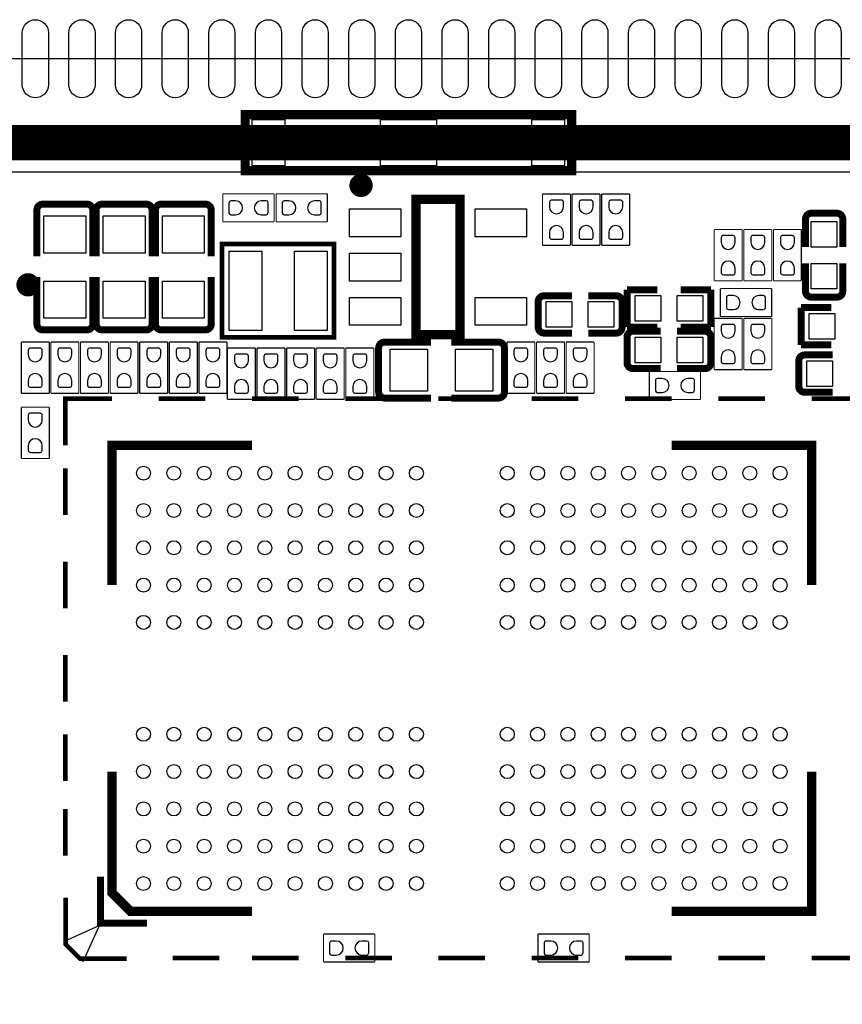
# Model space of a CAD drawing. Extents: x -3 to 111, y -3 to 50.
# Tile 4 of 14: x 6 to 24, y 25 to 46. Entities that reach past the tile are written whole.
import ezdxf

# ---------------------------------------------------------------- set-up
doc = ezdxf.new("R2010")
doc.units = 0
doc.header["$MEASUREMENT"] = 0
for name, color, linetype in [('BG_OUTLINE', 6, 'CONTINUOUS'), ('PG_SILKSCREEN_TOP', 7, 'CONTINUOUS'), ('PIN_TOP', 3, 'CONTINUOUS')]:
    doc.layers.add(name, color=color, linetype=linetype)

msp = doc.modelspace()

# ---------------------------------------------------------------- linework, layer by layer
at = {"layer": 'BG_OUTLINE'}
msp.add_lwpolyline([(0.105994, 0.105994), (44.306007, 0.105994), (45.106006, 0.905993), (45.106006, 45.106006), (0.105994, 45.106006), (0.105994, 0.105994)], dxfattribs=at)
at = {"layer": 'PG_SILKSCREEN_TOP'}
for points, const_width in [([(11.105007, 43.906999), (11.105007, 42.707001), (18.104993, 42.707001), (18.104993, 43.906999), (11.105007, 43.906999)], 0.2), ([(43.307, 43.307), (1.905, 43.307), (1.905, 1.905), (43.307, 1.905), (43.307, 43.307)], 0.762), ([(6.76656, 41.98874), (7.71144, 41.98874)], 0.150114), ([(8.03656, 41.98874), (8.98144, 41.98874)], 0.150114), ([(9.30656, 41.98874), (10.25144, 41.98874)], 0.150114), ([(10.62609, 41.610001), (10.62609, 42.209999)], 0.0254), ([(10.62609, 42.209999), (11.72591, 42.209999)], 0.0254), ([(11.72591, 42.209999), (11.72591, 41.610001)], 0.0254), ([(11.76909, 42.209999), (12.86891, 42.209999)], 0.0254), ([(11.76909, 41.610001), (11.76909, 42.209999)], 0.0254), ([(12.86891, 42.209999), (12.86891, 41.610001)], 0.0254), ([(14.764995, 39.18999), (14.764995, 42.09001), (15.715005, 42.09001), (15.715005, 39.18999), (14.764995, 39.18999)], 0.2), ([(17.480001, 42.20591), (18.079999, 42.20591)], 0.0254), ([(17.480001, 41.10609), (17.480001, 42.20591)], 0.0254), ([(18.079999, 42.20591), (18.079999, 41.10609)], 0.0254), ([(18.115001, 42.20591), (18.714999, 42.20591)], 0.0254), ([(18.115001, 41.10609), (18.115001, 42.20591)], 0.0254), ([(18.714999, 42.20591), (18.714999, 41.10609)], 0.0254), ([(18.750001, 41.10609), (18.750001, 42.20591)], 0.0254), ([(18.750001, 42.20591), (19.349999, 42.20591)], 0.0254), ([(19.349999, 42.20591), (19.349999, 41.10609)], 0.0254), ([(6.63956, 41.86174), (6.63956, 40.869108)], 0.150114), ([(7.83844, 41.86174), (7.83844, 40.869108)], 0.150114), ([(7.90956, 41.86174), (7.90956, 40.869108)], 0.150114), ([(9.10844, 41.86174), (9.10844, 40.869108)], 0.150114), ([(9.17956, 41.86174), (9.17956, 40.869108)], 0.150114), ([(10.37844, 41.86174), (10.37844, 40.869108)], 0.150114), ([(23.247248, 41.793897), (23.793552, 41.793897)], 0.150012), ([(11.72591, 41.610001), (10.62609, 41.610001)], 0.0254), ([(12.86891, 41.610001), (11.76909, 41.610001)], 0.0254), ([(23.120248, 41.666897), (23.120248, 41.069311)], 0.150012), ([(23.920552, 41.666897), (23.920552, 41.069311)], 0.150012), ([(21.163001, 40.34409), (21.163001, 41.44391)], 0.0254), ([(21.163001, 41.44391), (21.762999, 41.44391)], 0.0254), ([(21.762999, 41.44391), (21.762999, 40.34409)], 0.0254), ([(21.798001, 40.34409), (21.798001, 41.44391)], 0.0254), ([(21.798001, 41.44391), (22.397999, 41.44391)], 0.0254), ([(22.397999, 41.44391), (22.397999, 40.34409)], 0.0254), ([(22.433001, 40.34409), (22.433001, 41.44391)], 0.0254), ([(22.433001, 41.44391), (23.032999, 41.44391)], 0.0254), ([(23.032999, 41.44391), (23.032999, 40.34409)], 0.0254), ([(13.010998, 39.132002), (13.010998, 41.131998), (10.611002, 41.131998), (10.611002, 39.132002), (13.010998, 39.132002)], 0.1), ([(18.079999, 41.10609), (17.480001, 41.10609)], 0.0254), ([(18.714999, 41.10609), (18.115001, 41.10609)], 0.0254), ([(19.349999, 41.10609), (18.750001, 41.10609)], 0.0254), ([(23.120248, 40.121103), (23.120248, 40.718791)], 0.150012), ([(23.920552, 40.121103), (23.920552, 40.718791)], 0.150012), ([(6.63956, 39.41826), (6.63956, 40.427656)], 0.150114), ([(7.83844, 39.41826), (7.83844, 40.427656)], 0.150114), ([(7.90956, 39.41826), (7.90956, 40.427656)], 0.150114), ([(9.10844, 39.41826), (9.10844, 40.427656)], 0.150114), ([(9.17956, 39.41826), (9.17956, 40.427656)], 0.150114), ([(10.37844, 39.41826), (10.37844, 40.427656)], 0.150114), ([(21.762999, 40.34409), (21.163001, 40.34409)], 0.0254), ([(22.397999, 40.34409), (21.798001, 40.34409)], 0.0254), ([(23.032999, 40.34409), (22.433001, 40.34409)], 0.0254), ([(19.293103, 39.351001), (19.293103, 40.150999)], 0.150089), ([(19.293103, 40.150999), (19.943089, 40.150999)], 0.150089), ([(21.092897, 40.150999), (20.442911, 40.150999)], 0.150089), ([(21.092897, 39.351001), (21.092897, 40.150999)], 0.150089), ([(21.29409, 40.177999), (22.39391, 40.177999)], 0.0254), ([(21.29409, 39.578001), (21.29409, 40.177999)], 0.0254), ([(22.39391, 40.177999), (22.39391, 39.578001)], 0.0254), ([(17.388103, 39.350848), (17.388103, 39.897152)], 0.150012), ([(17.515103, 40.024152), (18.112791, 40.024152)], 0.150012), ([(19.060897, 40.024152), (18.463311, 40.024152)], 0.150012), ([(19.187897, 39.897152), (19.187897, 39.350848)], 0.150012), ([(23.793552, 39.994103), (23.247248, 39.994103)], 0.150012), ([(23.026903, 38.970001), (23.026903, 39.769999)], 0.150089), ([(23.026903, 39.769999), (23.676889, 39.769999)], 0.150089), ([(21.163001, 38.43909), (21.163001, 39.53891)], 0.0254), ([(21.163001, 39.53891), (21.762999, 39.53891)], 0.0254), ([(22.39391, 39.578001), (21.29409, 39.578001)], 0.0254), ([(21.762999, 39.53891), (21.762999, 38.43909)], 0.0254), ([(21.798001, 38.43909), (21.798001, 39.53891)], 0.0254), ([(21.798001, 39.53891), (22.397999, 39.53891)], 0.0254), ([(22.397999, 39.53891), (22.397999, 38.43909)], 0.0254), ([(7.71144, 39.29126), (6.76656, 39.29126)], 0.150114), ([(8.98144, 39.29126), (8.03656, 39.29126)], 0.150114), ([(10.25144, 39.29126), (9.30656, 39.29126)], 0.150114), ([(17.515103, 39.223848), (18.112791, 39.223848)], 0.150012), ([(19.060897, 39.223848), (18.463311, 39.223848)], 0.150012), ([(19.943089, 39.351001), (19.293103, 39.351001)], 0.150089), ([(19.420103, 39.262152), (20.017791, 39.262152)], 0.150012), ([(20.965897, 39.262152), (20.368311, 39.262152)], 0.150012), ([(20.442911, 39.351001), (21.092897, 39.351001)], 0.150089), ([(14.09446, 39.02964), (15.087092, 39.02964)], 0.150114), ([(16.53794, 39.02964), (15.528544, 39.02964)], 0.150114), ([(19.293103, 38.588848), (19.293103, 39.135152)], 0.150012), ([(21.092897, 39.135152), (21.092897, 38.588848)], 0.150012), ([(6.304001, 37.93109), (6.304001, 39.03091)], 0.0254), ([(6.304001, 39.03091), (6.903999, 39.03091)], 0.0254), ([(6.903999, 39.03091), (6.903999, 37.93109)], 0.0254), ([(6.939001, 37.93109), (6.939001, 39.03091)], 0.0254), ([(6.939001, 39.03091), (7.538999, 39.03091)], 0.0254), ([(7.538999, 39.03091), (7.538999, 37.93109)], 0.0254), ([(7.574001, 37.93109), (7.574001, 39.03091)], 0.0254), ([(7.574001, 39.03091), (8.173999, 39.03091)], 0.0254), ([(8.173999, 39.03091), (8.173999, 37.93109)], 0.0254), ([(8.209001, 39.03091), (8.808999, 39.03091)], 0.0254), ([(8.209001, 37.93109), (8.209001, 39.03091)], 0.0254), ([(8.808999, 39.03091), (8.808999, 37.93109)], 0.0254), ([(8.844001, 39.03091), (9.443999, 39.03091)], 0.0254), ([(8.844001, 37.93109), (8.844001, 39.03091)], 0.0254), ([(9.443999, 39.03091), (9.443999, 37.93109)], 0.0254), ([(9.479001, 37.93109), (9.479001, 39.03091)], 0.0254), ([(9.479001, 39.03091), (10.078999, 39.03091)], 0.0254), ([(10.078999, 39.03091), (10.078999, 37.93109)], 0.0254), ([(10.114001, 37.93109), (10.114001, 39.03091)], 0.0254), ([(10.114001, 39.03091), (10.713999, 39.03091)], 0.0254), ([(10.713999, 39.03091), (10.713999, 37.93109)], 0.0254), ([(10.723601, 37.80409), (10.723601, 38.90391)], 0.0254), ([(10.723601, 38.90391), (11.323599, 38.90391)], 0.0254), ([(11.323599, 38.90391), (11.323599, 37.80409)], 0.0254), ([(11.358601, 37.80409), (11.358601, 38.90391)], 0.0254), ([(11.358601, 38.90391), (11.958599, 38.90391)], 0.0254), ([(11.958599, 38.90391), (11.958599, 37.80409)], 0.0254), ([(11.993601, 37.80409), (11.993601, 38.90391)], 0.0254), ([(11.993601, 38.90391), (12.593599, 38.90391)], 0.0254), ([(12.593599, 38.90391), (12.593599, 37.80409)], 0.0254), ([(12.628601, 37.80409), (12.628601, 38.90391)], 0.0254), ([(12.628601, 38.90391), (13.228599, 38.90391)], 0.0254), ([(13.228599, 38.90391), (13.228599, 37.80409)], 0.0254), ([(13.263601, 37.80409), (13.263601, 38.90391)], 0.0254), ([(13.263601, 38.90391), (13.863599, 38.90391)], 0.0254), ([(13.863599, 38.90391), (13.863599, 37.80409)], 0.0254), ([(13.96746, 37.95776), (13.96746, 38.90264)], 0.150114), ([(16.66494, 38.90264), (16.66494, 37.95776)], 0.150114), ([(16.718001, 37.93109), (16.718001, 39.03091)], 0.0254), ([(16.718001, 39.03091), (17.317999, 39.03091)], 0.0254), ([(17.317999, 39.03091), (17.317999, 37.93109)], 0.0254), ([(17.353001, 37.93109), (17.353001, 39.03091)], 0.0254), ([(17.353001, 39.03091), (17.952999, 39.03091)], 0.0254), ([(17.952999, 39.03091), (17.952999, 37.93109)], 0.0254), ([(17.988001, 37.93109), (17.988001, 39.03091)], 0.0254), ([(17.988001, 39.03091), (18.587999, 39.03091)], 0.0254), ([(18.587999, 39.03091), (18.587999, 37.93109)], 0.0254), ([(23.676889, 38.970001), (23.026903, 38.970001)], 0.150089), ([(22.976103, 38.080696), (22.976103, 38.626999)], 0.150012), ([(23.103103, 38.753999), (23.700791, 38.753999)], 0.150012), ([(19.420103, 38.461848), (20.017791, 38.461848)], 0.150012), ([(20.965897, 38.461848), (20.368311, 38.461848)], 0.150012), ([(21.762999, 38.43909), (21.163001, 38.43909)], 0.0254), ([(22.397999, 38.43909), (21.798001, 38.43909)], 0.0254), ([(19.77009, 37.800001), (19.77009, 38.399999)], 0.0254), ([(19.77009, 38.399999), (20.86991, 38.399999)], 0.0254), ([(20.86991, 38.399999), (20.86991, 37.800001)], 0.0254), ([(23.103103, 37.953696), (23.700791, 37.953696)], 0.150012), ([(6.903999, 37.93109), (6.304001, 37.93109)], 0.0254), ([(7.538999, 37.93109), (6.939001, 37.93109)], 0.0254), ([(7.250709, 36.819307), (7.250709, 37.819305), (8.250707, 37.819305)], 0.100101), ([(8.173999, 37.93109), (7.574001, 37.93109)], 0.0254), ([(8.808999, 37.93109), (8.209001, 37.93109)], 0.0254), ([(9.443999, 37.93109), (8.844001, 37.93109)], 0.0254), ([(10.250703, 37.819305), (9.250705, 37.819305)], 0.100101), ([(10.078999, 37.93109), (9.479001, 37.93109)], 0.0254), ([(10.713999, 37.93109), (10.114001, 37.93109)], 0.0254), ([(11.323599, 37.80409), (10.723601, 37.80409)], 0.0254), ([(12.250699, 37.819305), (11.250701, 37.819305)], 0.100101), ([(11.958599, 37.80409), (11.358601, 37.80409)], 0.0254), ([(12.593599, 37.80409), (11.993601, 37.80409)], 0.0254), ([(13.228599, 37.80409), (12.628601, 37.80409)], 0.0254), ([(14.250695, 37.819305), (13.250697, 37.819305)], 0.100101), ([(13.863599, 37.80409), (13.263601, 37.80409)], 0.0254), ([(14.09446, 37.83076), (15.087092, 37.83076)], 0.150114), ([(16.250895, 37.819305), (15.250719, 37.819305)], 0.100101), ([(16.53794, 37.83076), (15.528544, 37.83076)], 0.150114), ([(17.317999, 37.93109), (16.718001, 37.93109)], 0.0254), ([(18.250916, 37.819305), (17.250918, 37.819305)], 0.100101), ([(17.952999, 37.93109), (17.353001, 37.93109)], 0.0254), ([(18.587999, 37.93109), (17.988001, 37.93109)], 0.0254), ([(20.250912, 37.819305), (19.250914, 37.819305)], 0.100101), ([(20.86991, 37.800001), (19.77009, 37.800001)], 0.0254), ([(22.250908, 37.819305), (21.25091, 37.819305)], 0.100101), ([(23.250906, 37.819305), (24.250904, 37.819305), (24.250904, 36.819307)], 0.100101), ([(6.304001, 37.63391), (6.903999, 37.63391)], 0.0254), ([(6.304001, 36.53409), (6.304001, 37.63391)], 0.0254), ([(6.903999, 37.63391), (6.903999, 36.53409)], 0.0254), ([(8.250707, 33.819313), (8.250707, 36.819307), (11.250701, 36.819307)], 0.199898), ([(20.250912, 36.819307), (23.250906, 36.819307), (23.250906, 33.819313)], 0.199898), ([(6.903999, 36.53409), (6.304001, 36.53409)], 0.0254), ([(7.250709, 35.319513), (7.250709, 36.319511)], 0.100101), ([(7.250709, 33.319517), (7.250709, 34.319515)], 0.100101), ([(7.250709, 31.319216), (7.250709, 32.319519)], 0.100101), ([(7.250709, 29.619423), (7.250709, 30.619421)], 0.100101), ([(11.250701, 26.819403), (8.650707, 26.819403), (8.250707, 27.219402), (8.250707, 29.819321)], 0.199898), ([(23.250906, 29.819321), (23.250906, 26.819403), (20.250912, 26.819403)], 0.199898), ([(7.250709, 28.019223), (7.250709, 29.019221)], 0.100101), ([(9.000719, 26.569416), (8.000695, 26.569416), (8.000695, 27.569414)], 0.150089), ([(7.255815, 27.114221), (7.255815, 26.114223), (7.562799, 25.807213), (8.562797, 25.807213)], 0.100101), ([(24.250904, 26.819403), (24.250904, 25.819405), (23.250906, 25.819405)], 0.100101), ([(12.78509, 26.334999), (13.88491, 26.334999)], 0.0254), ([(12.78509, 25.735001), (12.78509, 26.334999)], 0.0254), ([(13.88491, 26.334999), (13.88491, 25.735001)], 0.0254), ([(17.38249, 25.735001), (17.38249, 26.334999)], 0.0254), ([(17.38249, 26.334999), (18.48231, 26.334999)], 0.0254), ([(18.48231, 26.334999), (18.48231, 25.735001)], 0.0254), ([(10.550906, 25.819405), (9.550908, 25.819405)], 0.100101), ([(12.250699, 25.819405), (11.250701, 25.819405)], 0.100101), ([(14.250695, 25.819405), (13.250697, 25.819405)], 0.100101), ([(16.250895, 25.819405), (15.250719, 25.819405)], 0.100101), ([(18.250916, 25.819405), (17.250918, 25.819405)], 0.100101), ([(20.250912, 25.819405), (19.250914, 25.819405)], 0.100101), ([(22.250908, 25.819405), (21.25091, 25.819405)], 0.100101), ([(13.88491, 25.735001), (12.78509, 25.735001)], 0.0254), ([(18.48231, 25.735001), (17.38249, 25.735001)], 0.0254)]:
    msp.add_lwpolyline(points, dxfattribs=dict(at, const_width=const_width))
msp.add_lwpolyline([(2.667, 2.667), (42.545, 2.667), (42.545, 42.545), (42.418, 42.672), (2.667, 42.672), (2.667, 2.667)], dxfattribs=at)
for points, const_width in [([(13.715009, 42.390009, 1.000028), (13.464997, 42.389984, 0.999972), (13.715009, 42.390009)], 0.250012), ([(6.63956, 41.86174, -0.414214), (6.76656, 41.98874)], 0.150114), ([(7.71144, 41.98874, -0.414214), (7.83844, 41.86174)], 0.150114), ([(7.90956, 41.86174, -0.414214), (8.03656, 41.98874)], 0.150114), ([(8.98144, 41.98874, -0.414214), (9.10844, 41.86174)], 0.150114), ([(9.17956, 41.86174, -0.414214), (9.30656, 41.98874)], 0.150114), ([(10.25144, 41.98874, -0.414214), (10.37844, 41.86174)], 0.150114), ([(23.120248, 41.666897, -0.414331), (23.247248, 41.793897)], 0.150012), ([(23.793552, 41.793897, -0.414253), (23.920552, 41.666897)], 0.150012), ([(6.574003, 40.258009, 1.000026), (6.32399, 40.257984, 0.999974), (6.574003, 40.258009)], 0.250012), ([(23.247248, 39.994103, -0.414331), (23.120248, 40.121103)], 0.150012), ([(23.920552, 40.121103, -0.414253), (23.793552, 39.994103)], 0.150012), ([(17.388103, 39.897152, -0.414331), (17.515103, 40.024152)], 0.150012), ([(19.060897, 40.024152, -0.414331), (19.187897, 39.897152)], 0.150012), ([(6.76656, 39.29126, -0.414214), (6.63956, 39.41826)], 0.150114), ([(7.83844, 39.41826, -0.414214), (7.71144, 39.29126)], 0.150114), ([(8.03656, 39.29126, -0.414214), (7.90956, 39.41826)], 0.150114), ([(9.10844, 39.41826, -0.414214), (8.98144, 39.29126)], 0.150114), ([(9.30656, 39.29126, -0.414214), (9.17956, 39.41826)], 0.150114), ([(10.37844, 39.41826, -0.414214), (10.25144, 39.29126)], 0.150114), ([(17.515103, 39.223848, -0.414253), (17.388103, 39.350848)], 0.150012), ([(19.187897, 39.350848, -0.414253), (19.060897, 39.223848)], 0.150012), ([(19.293103, 39.135152, -0.414331), (19.420103, 39.262152)], 0.150012), ([(20.965897, 39.262152, -0.414331), (21.092897, 39.135152)], 0.150012), ([(13.96746, 38.90264, -0.414214), (14.09446, 39.02964)], 0.150114), ([(16.53794, 39.02964, -0.414214), (16.66494, 38.90264)], 0.150114), ([(19.420103, 38.461848, -0.414253), (19.293103, 38.588848)], 0.150012), ([(21.092897, 38.588848, -0.414253), (20.965897, 38.461848)], 0.150012), ([(22.976103, 38.626999, -0.414331), (23.103103, 38.753999)], 0.150012), ([(14.09446, 37.83076, -0.414214), (13.96746, 37.95776)], 0.150114), ([(16.66494, 37.95776, -0.414214), (16.53794, 37.83076)], 0.150114), ([(23.103103, 37.953696, -0.414253), (22.976103, 38.080696)], 0.150012)]:
    msp.add_lwpolyline(points, format="xyb", dxfattribs=dict(at, const_width=const_width))
msp.add_lwpolyline([(7.206513, 26.167817), (7.630719, 25.743713), (7.984515, 26.52141)], close=True, dxfattribs=at)
at = {"layer": 'PIN_TOP'}
for points in [[(6.885407, 45.664806), (6.885407, 44.547206, -1), (6.326607, 44.547206), (6.326607, 45.664806, -1)], [(7.885405, 45.664806), (7.885405, 44.547206, -1), (7.326605, 44.547206), (7.326605, 45.664806, -1)], [(8.885403, 45.664806), (8.885403, 44.547206, -1), (8.326603, 44.547206), (8.326603, 45.664806, -1)], [(9.885401, 45.664806), (9.885401, 44.547206, -1), (9.326601, 44.547206), (9.326601, 45.664806, -1)], [(10.885399, 45.664806), (10.885399, 44.547206, -1), (10.326599, 44.547206), (10.326599, 45.664806, -1)], [(11.885397, 45.664806), (11.885397, 44.547206, -1), (11.326597, 44.547206), (11.326597, 45.664806, -1)], [(12.885395, 45.664806), (12.885395, 44.547206, -1), (12.326595, 44.547206), (12.326595, 45.664806, -1)], [(13.885393, 45.664806), (13.885393, 44.547206, -1), (13.326593, 44.547206), (13.326593, 45.664806, -1)], [(14.885391, 45.664806), (14.885391, 44.547206, -1), (14.326591, 44.547206), (14.326591, 45.664806, -1)], [(15.885389, 45.664806), (15.885389, 44.547206, -1), (15.326589, 44.547206), (15.326589, 45.664806, -1)], [(16.885412, 45.664806), (16.885412, 44.547206, -1), (16.326612, 44.547206), (16.326612, 45.664806, -1)], [(17.88541, 45.664806), (17.88541, 44.547206, -1), (17.32661, 44.547206), (17.32661, 45.664806, -1)], [(18.885408, 45.664806), (18.885408, 44.547206, -1), (18.326608, 44.547206), (18.326608, 45.664806, -1)], [(19.885406, 45.664806), (19.885406, 44.547206, -1), (19.326606, 44.547206), (19.326606, 45.664806, -1)], [(20.885404, 45.664806), (20.885404, 44.547206, -1), (20.326604, 44.547206), (20.326604, 45.664806, -1)], [(21.885402, 45.664806), (21.885402, 44.547206, -1), (21.326602, 44.547206), (21.326602, 45.664806, -1)], [(22.8854, 45.664806), (22.8854, 44.547206, -1), (22.3266, 44.547206), (22.3266, 45.664806, -1)], [(23.885398, 45.664806), (23.885398, 44.547206, -1), (23.326598, 44.547206), (23.326598, 45.664806, -1)], [(10.900943, 42.060089), (10.799343, 42.060089, 0.376179), (10.756849, 42.0116), (10.756849, 41.7957, 0.366061), (10.799343, 41.759911), (10.900943, 41.759911, 0.999182)], [(11.451057, 41.759911), (11.552657, 41.759911, 0.376179), (11.595151, 41.8084), (11.595151, 42.0243, 0.366061), (11.552657, 42.060089), (11.451057, 42.060089, 0.999182)], [(12.043943, 42.060089), (11.942343, 42.060089, 0.376179), (11.899849, 42.0116), (11.899849, 41.7957, 0.366061), (11.942343, 41.759911), (12.043943, 41.759911, 0.999182)], [(12.594057, 41.759911), (12.695657, 41.759911, 0.376179), (12.738151, 41.8084), (12.738151, 42.0243, 0.366061), (12.695657, 42.060089), (12.594057, 42.060089, 0.999182)], [(17.930089, 41.931057), (17.930089, 42.032657, 0.376179), (17.8816, 42.075151), (17.6657, 42.075151, 0.366061), (17.629911, 42.032657), (17.629911, 41.931057, 0.999182)], [(18.565089, 41.931057), (18.565089, 42.032657, 0.376179), (18.5166, 42.075151), (18.3007, 42.075151, 0.366061), (18.264911, 42.032657), (18.264911, 41.931057, 0.999182)], [(19.200089, 41.931057), (19.200089, 42.032657, 0.376179), (19.1516, 42.075151), (18.9357, 42.075151, 0.366061), (18.899911, 42.032657), (18.899911, 41.931057, 0.999182)], [(17.629911, 41.380943), (17.629911, 41.279343, 0.376179), (17.6784, 41.236849), (17.8943, 41.236849, 0.366061), (17.930089, 41.279343), (17.930089, 41.380943, 0.999182)], [(18.264911, 41.380943), (18.264911, 41.279343, 0.376179), (18.3134, 41.236849), (18.5293, 41.236849, 0.366061), (18.565089, 41.279343), (18.565089, 41.380943, 0.999182)], [(18.899911, 41.380943), (18.899911, 41.279343, 0.376179), (18.9484, 41.236849), (19.1643, 41.236849, 0.366061), (19.200089, 41.279343), (19.200089, 41.380943, 0.999182)], [(21.613089, 41.169057), (21.613089, 41.270657, 0.376179), (21.5646, 41.313151), (21.3487, 41.313151, 0.366061), (21.312911, 41.270657), (21.312911, 41.169057, 0.999182)], [(22.248089, 41.169057), (22.248089, 41.270657, 0.376179), (22.1996, 41.313151), (21.9837, 41.313151, 0.366061), (21.947911, 41.270657), (21.947911, 41.169057, 0.999182)], [(22.883089, 41.169057), (22.883089, 41.270657, 0.376179), (22.8346, 41.313151), (22.6187, 41.313151, 0.366061), (22.582911, 41.270657), (22.582911, 41.169057, 0.999182)], [(21.312911, 40.618943), (21.312911, 40.517343, 0.376179), (21.3614, 40.474849), (21.5773, 40.474849, 0.366061), (21.613089, 40.517343), (21.613089, 40.618943, 0.999182)], [(21.947911, 40.618943), (21.947911, 40.517343, 0.376179), (21.9964, 40.474849), (22.2123, 40.474849, 0.366061), (22.248089, 40.517343), (22.248089, 40.618943, 0.999182)], [(22.582911, 40.618943), (22.582911, 40.517343, 0.376179), (22.6314, 40.474849), (22.8473, 40.474849, 0.366061), (22.883089, 40.517343), (22.883089, 40.618943, 0.999182)], [(21.568943, 40.028089), (21.467343, 40.028089, 0.376179), (21.424849, 39.9796), (21.424849, 39.7637, 0.366061), (21.467343, 39.727911), (21.568943, 39.727911, 0.999182)], [(22.119057, 39.727911), (22.220657, 39.727911, 0.376179), (22.263151, 39.7764), (22.263151, 39.9923, 0.366061), (22.220657, 40.028089), (22.119057, 40.028089, 0.999182)], [(21.613089, 39.264057), (21.613089, 39.365657, 0.376179), (21.5646, 39.408151), (21.3487, 39.408151, 0.366061), (21.312911, 39.365657), (21.312911, 39.264057, 0.999182)], [(22.248089, 39.264057), (22.248089, 39.365657, 0.376179), (22.1996, 39.408151), (21.9837, 39.408151, 0.366061), (21.947911, 39.365657), (21.947911, 39.264057, 0.999182)], [(6.754089, 38.756057), (6.754089, 38.857657, 0.376179), (6.7056, 38.900151), (6.4897, 38.900151, 0.366061), (6.453911, 38.857657), (6.453911, 38.756057, 0.999182)], [(7.389089, 38.756057), (7.389089, 38.857657, 0.376179), (7.3406, 38.900151), (7.1247, 38.900151, 0.366061), (7.088911, 38.857657), (7.088911, 38.756057, 0.999182)], [(8.024089, 38.756057), (8.024089, 38.857657, 0.376179), (7.9756, 38.900151), (7.7597, 38.900151, 0.366061), (7.723911, 38.857657), (7.723911, 38.756057, 0.999182)], [(8.659089, 38.756057), (8.659089, 38.857657, 0.376179), (8.6106, 38.900151), (8.3947, 38.900151, 0.366061), (8.358911, 38.857657), (8.358911, 38.756057, 0.999182)], [(9.294089, 38.756057), (9.294089, 38.857657, 0.376179), (9.2456, 38.900151), (9.0297, 38.900151, 0.366061), (8.993911, 38.857657), (8.993911, 38.756057, 0.999182)], [(9.929089, 38.756057), (9.929089, 38.857657, 0.376179), (9.8806, 38.900151), (9.6647, 38.900151, 0.366061), (9.628911, 38.857657), (9.628911, 38.756057, 0.999182)], [(10.564089, 38.756057), (10.564089, 38.857657, 0.376179), (10.5156, 38.900151), (10.2997, 38.900151, 0.366061), (10.263911, 38.857657), (10.263911, 38.756057, 0.999182)], [(17.168089, 38.756057), (17.168089, 38.857657, 0.376179), (17.1196, 38.900151), (16.9037, 38.900151, 0.366061), (16.867911, 38.857657), (16.867911, 38.756057, 0.999182)], [(17.803089, 38.756057), (17.803089, 38.857657, 0.376179), (17.7546, 38.900151), (17.5387, 38.900151, 0.366061), (17.502911, 38.857657), (17.502911, 38.756057, 0.999182)], [(18.438089, 38.756057), (18.438089, 38.857657, 0.376179), (18.3896, 38.900151), (18.1737, 38.900151, 0.366061), (18.137911, 38.857657), (18.137911, 38.756057, 0.999182)], [(21.312911, 38.713943), (21.312911, 38.612343, 0.376179), (21.3614, 38.569849), (21.5773, 38.569849, 0.366061), (21.613089, 38.612343), (21.613089, 38.713943, 0.999182)], [(21.947911, 38.713943), (21.947911, 38.612343, 0.376179), (21.9964, 38.569849), (22.2123, 38.569849, 0.366061), (22.248089, 38.612343), (22.248089, 38.713943, 0.999182)], [(11.173689, 38.629057), (11.173689, 38.730657, 0.376179), (11.1252, 38.773151), (10.9093, 38.773151, 0.366061), (10.873511, 38.730657), (10.873511, 38.629057, 0.999182)], [(11.808689, 38.629057), (11.808689, 38.730657, 0.376179), (11.7602, 38.773151), (11.5443, 38.773151, 0.366061), (11.508511, 38.730657), (11.508511, 38.629057, 0.999182)], [(12.443689, 38.629057), (12.443689, 38.730657, 0.376179), (12.3952, 38.773151), (12.1793, 38.773151, 0.366061), (12.143511, 38.730657), (12.143511, 38.629057, 0.999182)], [(13.078689, 38.629057), (13.078689, 38.730657, 0.376179), (13.0302, 38.773151), (12.8143, 38.773151, 0.366061), (12.778511, 38.730657), (12.778511, 38.629057, 0.999182)], [(13.713689, 38.629057), (13.713689, 38.730657, 0.376179), (13.6652, 38.773151), (13.4493, 38.773151, 0.366061), (13.413511, 38.730657), (13.413511, 38.629057, 0.999182)], [(6.453911, 38.205943), (6.453911, 38.104343, 0.376179), (6.5024, 38.061849), (6.7183, 38.061849, 0.366061), (6.754089, 38.104343), (6.754089, 38.205943, 0.999182)], [(7.088911, 38.205943), (7.088911, 38.104343, 0.376179), (7.1374, 38.061849), (7.3533, 38.061849, 0.366061), (7.389089, 38.104343), (7.389089, 38.205943, 0.999182)], [(7.723911, 38.205943), (7.723911, 38.104343, 0.376179), (7.7724, 38.061849), (7.9883, 38.061849, 0.366061), (8.024089, 38.104343), (8.024089, 38.205943, 0.999182)], [(8.358911, 38.205943), (8.358911, 38.104343, 0.376179), (8.4074, 38.061849), (8.6233, 38.061849, 0.366061), (8.659089, 38.104343), (8.659089, 38.205943, 0.999182)], [(8.993911, 38.205943), (8.993911, 38.104343, 0.376179), (9.0424, 38.061849), (9.2583, 38.061849, 0.366061), (9.294089, 38.104343), (9.294089, 38.205943, 0.999182)], [(9.628911, 38.205943), (9.628911, 38.104343, 0.376179), (9.6774, 38.061849), (9.8933, 38.061849, 0.366061), (9.929089, 38.104343), (9.929089, 38.205943, 0.999182)], [(10.263911, 38.205943), (10.263911, 38.104343, 0.376179), (10.3124, 38.061849), (10.5283, 38.061849, 0.366061), (10.564089, 38.104343), (10.564089, 38.205943, 0.999182)], [(10.873511, 38.078943), (10.873511, 37.977343, 0.376179), (10.922, 37.934849), (11.1379, 37.934849, 0.366061), (11.173689, 37.977343), (11.173689, 38.078943, 0.999182)], [(11.508511, 38.078943), (11.508511, 37.977343, 0.376179), (11.557, 37.934849), (11.7729, 37.934849, 0.366061), (11.808689, 37.977343), (11.808689, 38.078943, 0.999182)], [(12.143511, 38.078943), (12.143511, 37.977343, 0.376179), (12.192, 37.934849), (12.4079, 37.934849, 0.366061), (12.443689, 37.977343), (12.443689, 38.078943, 0.999182)], [(12.778511, 38.078943), (12.778511, 37.977343, 0.376179), (12.827, 37.934849), (13.0429, 37.934849, 0.366061), (13.078689, 37.977343), (13.078689, 38.078943, 0.999182)], [(13.413511, 38.078943), (13.413511, 37.977343, 0.376179), (13.462, 37.934849), (13.6779, 37.934849, 0.366061), (13.713689, 37.977343), (13.713689, 38.078943, 0.999182)], [(16.867911, 38.205943), (16.867911, 38.104343, 0.376179), (16.9164, 38.061849), (17.1323, 38.061849, 0.366061), (17.168089, 38.104343), (17.168089, 38.205943, 0.999182)], [(17.502911, 38.205943), (17.502911, 38.104343, 0.376179), (17.5514, 38.061849), (17.7673, 38.061849, 0.366061), (17.803089, 38.104343), (17.803089, 38.205943, 0.999182)], [(18.137911, 38.205943), (18.137911, 38.104343, 0.376179), (18.1864, 38.061849), (18.4023, 38.061849, 0.366061), (18.438089, 38.104343), (18.438089, 38.205943, 0.999182)], [(20.044943, 38.250089), (19.943343, 38.250089, 0.376179), (19.900849, 38.2016), (19.900849, 37.9857, 0.366061), (19.943343, 37.949911), (20.044943, 37.949911, 0.999182)], [(20.595057, 37.949911), (20.696657, 37.949911, 0.376179), (20.739151, 37.9984), (20.739151, 38.2143, 0.366061), (20.696657, 38.250089), (20.595057, 38.250089, 0.999182)], [(6.754089, 37.359057), (6.754089, 37.460657, 0.376179), (6.7056, 37.503151), (6.4897, 37.503151, 0.366061), (6.453911, 37.460657), (6.453911, 37.359057, 0.999182)], [(6.453911, 36.808943), (6.453911, 36.707343, 0.376179), (6.5024, 36.664849), (6.7183, 36.664849, 0.366061), (6.754089, 36.707343), (6.754089, 36.808943, 0.999182)], [(13.059943, 26.185089), (12.958343, 26.185089, 0.376179), (12.915849, 26.1366), (12.915849, 25.9207, 0.366061), (12.958343, 25.884911), (13.059943, 25.884911, 0.999182)], [(13.610057, 25.884911), (13.711657, 25.884911, 0.376179), (13.754151, 25.9334), (13.754151, 26.1493, 0.366061), (13.711657, 26.185089), (13.610057, 26.185089, 0.999182)], [(17.657343, 26.185089), (17.555743, 26.185089, 0.376179), (17.513249, 26.1366), (17.513249, 25.9207, 0.366061), (17.555743, 25.884911), (17.657343, 25.884911, 0.999182)], [(18.207457, 25.884911), (18.309057, 25.884911, 0.376179), (18.351551, 25.9334), (18.351551, 26.1493, 0.366061), (18.309057, 26.185089), (18.207457, 26.185089, 0.999182)]]:
    msp.add_lwpolyline(points, format="xyb", close=True, dxfattribs=at)
for points in [[(11.955005, 42.807001), (11.255007, 42.807001), (11.255007, 43.806999), (11.955005, 43.806999)], [(15.204999, 42.807001), (14.005001, 42.807001), (14.005001, 43.806999), (15.204999, 43.806999)], [(17.954993, 42.807001), (17.254995, 42.807001), (17.254995, 43.806999), (17.954993, 43.806999)], [(13.339978, 41.290011), (13.339978, 41.89001), (14.439976, 41.89001), (14.439976, 41.290011)], [(16.039998, 41.290011), (16.039998, 41.89001), (17.139996, 41.89001), (17.139996, 41.290011)], [(7.688999, 40.940025), (6.789001, 40.940025), (6.789001, 41.740023), (7.688999, 41.740023)], [(8.958999, 40.940025), (8.059001, 40.940025), (8.059001, 41.740023), (8.958999, 41.740023)], [(10.228999, 40.940025), (9.329001, 40.940025), (9.329001, 41.740023), (10.228999, 41.740023)], [(23.795253, 41.069082), (23.245242, 41.069082), (23.245242, 41.619094), (23.795253, 41.619094)], [(11.461001, 40.981998), (11.461001, 39.282002), (10.761002, 39.282002), (10.761002, 40.981998)], [(12.860998, 40.981998), (12.860998, 39.282002), (12.160999, 39.282002), (12.160999, 40.981998)], [(13.339978, 40.340001), (13.339978, 40.939999), (14.439976, 40.939999), (14.439976, 40.340001)], [(23.795253, 40.168906), (23.245242, 40.168906), (23.245242, 40.718918), (23.795253, 40.718918)], [(7.688999, 39.539977), (6.789001, 39.539977), (6.789001, 40.339975), (7.688999, 40.339975)], [(8.958999, 39.539977), (8.059001, 39.539977), (8.059001, 40.339975), (8.958999, 40.339975)], [(10.228999, 39.539977), (9.329001, 39.539977), (9.329001, 40.339975), (10.228999, 40.339975)], [(13.339978, 39.38999), (13.339978, 39.989989), (14.439976, 39.989989), (14.439976, 39.38999)], [(16.039998, 39.38999), (16.039998, 39.989989), (17.139996, 39.989989), (17.139996, 39.38999)], [(20.017918, 40.026006), (20.017918, 39.475994), (19.467906, 39.475994), (19.467906, 40.026006)], [(20.918094, 40.026006), (20.918094, 39.475994), (20.368082, 39.475994), (20.368082, 40.026006)], [(17.562906, 39.349147), (17.562906, 39.899158), (18.112918, 39.899158), (18.112918, 39.349147)], [(18.463082, 39.349147), (18.463082, 39.899158), (19.013094, 39.899158), (19.013094, 39.349147)], [(23.751718, 39.645006), (23.751718, 39.094994), (23.201706, 39.094994), (23.201706, 39.645006)], [(19.467906, 38.587147), (19.467906, 39.137158), (20.017918, 39.137158), (20.017918, 38.587147)], [(20.368082, 38.587147), (20.368082, 39.137158), (20.918094, 39.137158), (20.918094, 38.587147)], [(15.016175, 38.880199), (15.016175, 37.980201), (14.216177, 37.980201), (14.216177, 38.880199)], [(16.416223, 38.880199), (16.416223, 37.980201), (15.616225, 37.980201), (15.616225, 38.880199)], [(23.150906, 38.078994), (23.150906, 38.629006), (23.700918, 38.629006), (23.700918, 38.078994)]]:
    msp.add_lwpolyline(points, close=True, dxfattribs=at)
for centre in [(8.925789, 36.219308), (9.5758, 36.219308), (10.225786, 36.219308), (10.875797, 36.219308), (11.525783, 36.219308), (12.175795, 36.219308), (12.825705, 36.219308), (13.475691, 36.219308), (14.125702, 36.219308), (14.775688, 36.219308), (16.7259, 36.219308), (17.375886, 36.219308), (18.025897, 36.219308), (18.675883, 36.219308), (19.325793, 36.219308), (19.975805, 36.219308), (20.625791, 36.219308), (21.275802, 36.219308), (21.925788, 36.219308), (22.575799, 36.219308), (8.925789, 35.419208), (9.5758, 35.419208), (10.225786, 35.419208), (10.875797, 35.419208), (11.525783, 35.419208), (12.175795, 35.419208), (12.825705, 35.419208), (13.475691, 35.419208), (14.125702, 35.419208), (14.775688, 35.419208), (16.7259, 35.419208), (17.375886, 35.419208), (18.025897, 35.419208), (18.675883, 35.419208), (19.325793, 35.419208), (19.975805, 35.419208), (20.625791, 35.419208), (21.275802, 35.419208), (21.925788, 35.419208), (22.575799, 35.419208), (8.925789, 34.619413), (9.5758, 34.619413), (10.225786, 34.619413), (10.875797, 34.619413), (11.525783, 34.619413), (12.175795, 34.619413), (12.825705, 34.619413), (13.475691, 34.619413), (14.125702, 34.619413), (14.775688, 34.619413), (16.7259, 34.619413), (17.375886, 34.619413), (18.025897, 34.619413), (18.675883, 34.619413), (19.325793, 34.619413), (19.975805, 34.619413), (20.625791, 34.619413), (21.275802, 34.619413), (21.925788, 34.619413), (22.575799, 34.619413), (8.925789, 33.819313), (9.5758, 33.819313), (10.225786, 33.819313), (10.875797, 33.819313), (11.525783, 33.819313), (12.175795, 33.819313), (12.825705, 33.819313), (13.475691, 33.819313), (14.125702, 33.819313), (14.775688, 33.819313), (16.7259, 33.819313), (17.375886, 33.819313), (18.025897, 33.819313), (18.675883, 33.819313), (19.325793, 33.819313), (19.975805, 33.819313), (20.625791, 33.819313), (21.275802, 33.819313), (21.925788, 33.819313), (22.575799, 33.819313), (8.925789, 33.019213), (9.5758, 33.019213), (10.225786, 33.019213), (10.875797, 33.019213), (11.525783, 33.019213), (12.175795, 33.019213), (12.825705, 33.019213), (13.475691, 33.019213), (14.125702, 33.019213), (14.775688, 33.019213), (16.7259, 33.019213), (17.375886, 33.019213), (18.025897, 33.019213), (18.675883, 33.019213), (19.325793, 33.019213), (19.975805, 33.019213), (20.625791, 33.019213), (21.275802, 33.019213), (21.925788, 33.019213), (22.575799, 33.019213), (8.925789, 30.619421), (9.5758, 30.619421), (10.225786, 30.619421), (10.875797, 30.619421), (11.525783, 30.619421), (12.175795, 30.619421), (12.825705, 30.619421), (13.475691, 30.619421), (14.125702, 30.619421), (14.775688, 30.619421), (16.7259, 30.619421), (17.375886, 30.619421), (18.025897, 30.619421), (18.675883, 30.619421), (19.325793, 30.619421), (19.975805, 30.619421), (20.625791, 30.619421), (21.275802, 30.619421), (21.925788, 30.619421), (22.575799, 30.619421), (8.925789, 29.819321), (9.5758, 29.819321), (10.225786, 29.819321), (10.875797, 29.819321), (11.525783, 29.819321), (12.175795, 29.819321), (12.825705, 29.819321), (13.475691, 29.819321), (14.125702, 29.819321), (14.775688, 29.819321), (16.7259, 29.819321), (17.375886, 29.819321), (18.025897, 29.819321), (18.675883, 29.819321), (19.325793, 29.819321), (19.975805, 29.819321), (20.625791, 29.819321), (21.275802, 29.819321), (21.925788, 29.819321), (22.575799, 29.819321), (8.925789, 29.019221), (9.5758, 29.019221), (10.225786, 29.019221), (10.875797, 29.019221), (11.525783, 29.019221), (12.175795, 29.019221), (12.825705, 29.019221), (13.475691, 29.019221), (14.125702, 29.019221), (14.775688, 29.019221), (16.7259, 29.019221), (17.375886, 29.019221), (18.025897, 29.019221), (18.675883, 29.019221), (19.325793, 29.019221), (19.975805, 29.019221), (20.625791, 29.019221), (21.275802, 29.019221), (21.925788, 29.019221), (22.575799, 29.019221), (8.925789, 28.219425), (9.5758, 28.219425), (10.225786, 28.219425), (10.875797, 28.219425), (11.525783, 28.219425), (12.175795, 28.219425), (12.825705, 28.219425), (13.475691, 28.219425), (14.125702, 28.219425), (14.775688, 28.219425), (16.7259, 28.219425), (17.375886, 28.219425), (18.025897, 28.219425), (18.675883, 28.219425), (19.325793, 28.219425), (19.975805, 28.219425), (20.625791, 28.219425), (21.275802, 28.219425), (21.925788, 28.219425), (22.575799, 28.219425), (8.925789, 27.419325), (9.5758, 27.419325), (10.225786, 27.419325), (10.875797, 27.419325), (11.525783, 27.419325), (12.175795, 27.419325), (12.825705, 27.419325), (13.475691, 27.419325), (14.125702, 27.419325), (14.775688, 27.419325), (16.7259, 27.419325), (17.375886, 27.419325), (18.025897, 27.419325), (18.675883, 27.419325), (19.325793, 27.419325), (19.975805, 27.419325), (20.625791, 27.419325), (21.275802, 27.419325), (21.925788, 27.419325), (22.575799, 27.419325)]:
    msp.add_circle(centre, 0.15, dxfattribs=at)

doc.saveas('drawing.dxf')
